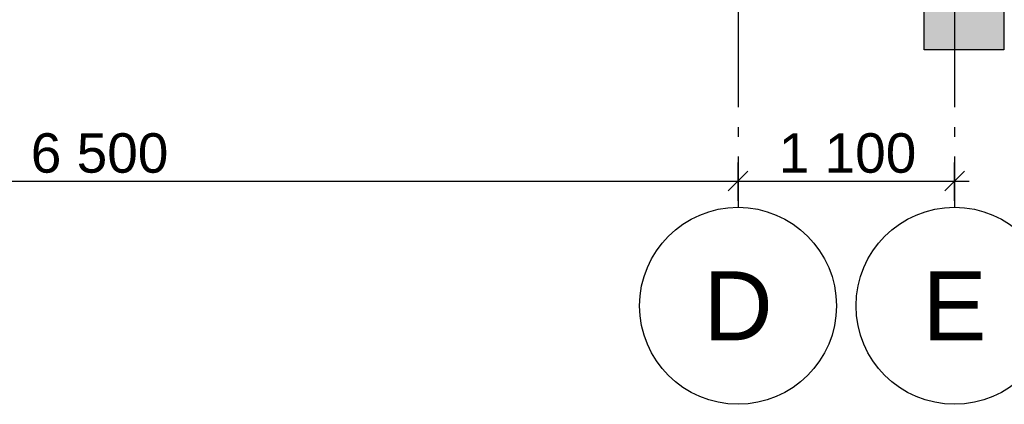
# Model space of a CAD drawing. Header units: millimetres. Extents: x 165469 to 203387225, y -6480348228 to 105421.
# Tile 55 of 67: x 203375506 to 203380508, y -6480312359 to -6480310407. Entities that reach past the tile are written whole.
import ezdxf
from ezdxf.enums import TextEntityAlignment as Align

# ---------------------------------------------------------------- set-up
doc = ezdxf.new("R2010")
doc.units = ezdxf.units.MM
doc.header["$LTSCALE"] = 0.5
doc.header["$MEASUREMENT"] = 0
doc.linetypes.add('Akselinje', pattern=[1500, 1000, -200, 100, -200])
doc.linetypes.add('PLINE', pattern=[0])
for name, color, linetype in [('25-- Dekker (Skravur)(Nye konstruksjoner)', 7, 'Continuous'), ('82-- Modullinjer(Nye konstruksjoner)', 7, 'Continuous'), ('842-M___1_100 Målsetting bygning(Nye konstruksjoner)', 7, 'Continuous')]:
    doc.layers.add(name, color=color, linetype=linetype)
doc.styles.add('GENERATED_STYLE_1', font='arial.ttf')
doc.styles.add('GENERATED_STYLE_2', font='arial.ttf')
doc.dimstyles.new('GENERATED_STYLE__3', dxfattribs={"dimtxt": 200, "dimasz": 95, "dimexe": 0.18, "dimexo": 1000, "dimgap": 0, "dimtad": 1, "dimtih": 1, "dimtoh": 1, "dimdec": 0, "dimzin": 0, "dimdsep": 46, "dimtxsty": 'GENERATED_STYLE_1', "dimblk": 'ARROWHEAD_6', "dimblk1": 'ARROWHEAD_6', "dimblk2": 'ARROWHEAD_6', "dimcen": 0.09, "dimclrd": 256, "dimclre": 256, "dimclrt": 256, "dimadec": 1, "dimazin": 0, "dimtfac": 1, "dimtdec": 4, "dimtmove": 0, "dimatfit": 3, "dimfxl": 1, "dimtolj": 1, "dimtzin": 0, "dimarcsym": 0})

# ---------------------------------------------------------------- blocks, each defined once
blk = doc.blocks.new('Standard grid marker[15]_2', base_point=(203379155.5, -6480291402))
at = {"layer": '82-- Modullinjer(Nye konstruksjoner)', "linetype": 'Akselinje'}
for p, q in [((203379155.5, -6480291602), (203379155.5, -6480311159.4)), ((203379155.5, -6480311159.4), (203379155.5, -6480311359.4))]:
    blk.add_line(p, q, dxfattribs=at)
at = {"layer": '82-- Modullinjer(Nye konstruksjoner)', "linetype": 'PLINE'}
blk.add_circle((203379155.5, -6480311859.4), 500, dxfattribs=at)
at = {"layer": '82-- Modullinjer(Nye konstruksjoner)', "linetype": 'Akselinje'}
blk.add_point((203379155.5, -6480311159.4), dxfattribs=at)
blk.add_point((203379155.5, -6480311159.4), dxfattribs=at)
at = {"layer": '82-- Modullinjer(Nye konstruksjoner)', "style": 'GENERATED_STYLE_2'}
for tag, p in [('AC_MarkerText_1_0', (203379155.5, -6480290727)), ('AC_MarkerText_1_1', (203379155.5, -6480311684.4))]:
    blk.add_attdef(tag, text='', height=350, rotation=360, dxfattribs=at).set_placement(p, align=Align.TOP_CENTER)
blk = doc.blocks.new('Standard grid marker[16]_2', base_point=(203380255.5, -6480291402))
at = {"layer": '82-- Modullinjer(Nye konstruksjoner)', "linetype": 'Akselinje'}
for p, q in [((203380255.5, -6480291602), (203380255.5, -6480311159.4)), ((203380255.5, -6480311159.4), (203380255.5, -6480311359.4))]:
    blk.add_line(p, q, dxfattribs=at)
at = {"layer": '82-- Modullinjer(Nye konstruksjoner)', "linetype": 'PLINE'}
blk.add_circle((203380255.5, -6480311859.4), 500, dxfattribs=at)
at = {"layer": '82-- Modullinjer(Nye konstruksjoner)', "linetype": 'Akselinje'}
blk.add_point((203380255.5, -6480311159.4), dxfattribs=at)
blk.add_point((203380255.5, -6480311159.4), dxfattribs=at)
at = {"layer": '82-- Modullinjer(Nye konstruksjoner)', "style": 'GENERATED_STYLE_2'}
for tag, p in [('AC_MarkerText_1_0', (203380255.5, -6480290727)), ('AC_MarkerText_1_1', (203380255.5, -6480311684.4))]:
    blk.add_attdef(tag, text='', height=350, rotation=360, dxfattribs=at).set_placement(p, align=Align.TOP_CENTER)
blk = doc.blocks.new('*D248', base_point=(197219726.2, -6480347859.4))
at = {"layer": '842-M___1_100 Målsetting bygning(Nye konstruksjoner)', "linetype": 'PLINE'}
for p, q in [((203372655.5, -6480311326.6), (203372655.5, -6480311132.8)), ((203379155.5, -6480311326.6), (203379155.5, -6480311132.8)), ((203372705.5, -6480311176.6), (203372605.5, -6480311276.6)), ((203379205.5, -6480311176.6), (203379105.5, -6480311276.6)), ((203372655.5, -6480311226.6), (203379155.5, -6480311226.6))]:
    blk.add_line(p, q, dxfattribs=at)
at = {"layer": '842-M___1_100 Målsetting bygning(Nye konstruksjoner)', "insert": (203375562.3, -6480311186.6), "char_height": 200, "attachment_point": 7, "style": 'GENERATED_STYLE_1'}
blk.add_mtext('\\A1;{\\pql;\\fArial|b0|i0|c0|p0;\\W1.000000;6\xa0500}', dxfattribs=at)
blk = doc.blocks.new('ARROWHEAD_6')
at = {"linetype": 'Continuous'}
for p, q in [((0, 0), (-1, 0)), ((-0.5, -0.5), (0.5, 0.5))]:
    blk.add_line(p, q, dxfattribs=at)
blk = doc.blocks.new('*D249', base_point=(197219726.2, -6480347859.4))
at = {"layer": '842-M___1_100 Målsetting bygning(Nye konstruksjoner)', "linetype": 'PLINE'}
for p, q in [((203379155.5, -6480311326.6), (203379155.5, -6480311132.8)), ((203380255.5, -6480311326.6), (203380255.5, -6480311132.8)), ((203379205.5, -6480311176.6), (203379105.5, -6480311276.6)), ((203380205.5, -6480311276.6), (203380305.5, -6480311176.6)), ((203379155.5, -6480311226.6), (203380255.5, -6480311226.6)), ((203380255.5, -6480311226.6), (203380330.5, -6480311226.6))]:
    blk.add_line(p, q, dxfattribs=at)
at = {"layer": '842-M___1_100 Målsetting bygning(Nye konstruksjoner)', "insert": (203379362.3, -6480311186.6), "char_height": 200, "attachment_point": 7, "style": 'GENERATED_STYLE_1'}
blk.add_mtext('\\A1;{\\pql;\\fArial|b0|i0|c0|p0;\\W1.000000;1\xa0100}', dxfattribs=at)

msp = doc.modelspace()

# ---------------------------------------------------------------- hatches: boundary and pattern name
at = {"layer": '25-- Dekker (Skravur)(Nye konstruksjoner)', "linetype": 'Continuous'}
msp.add_hatch(color=256, dxfattribs=at).paths.add_polyline_path([(203380101, -6480310359.4), (203380506.4, -6480310359.4), (203380506.4, -6480310559.4), (203380101, -6480310559.4)])

# ---------------------------------------------------------------- linework, layer by layer
at = {"layer": '25-- Dekker (Skravur)(Nye konstruksjoner)', "linetype": 'PLINE', "flags": 128}
msp.add_lwpolyline([(203380101, -6480310359.4), (203380506.4, -6480310359.4), (203380506.4, -6480310559.4), (203380101, -6480310559.4)], close=True, dxfattribs=at)

# ---------------------------------------------------------------- block references
at = {"layer": '82-- Modullinjer(Nye konstruksjoner)', "linetype": 'PLINE'}
ref = msp.add_blockref('Standard grid marker[15]_2', (203379155.5, -6480291402), dxfattribs=at)
ref.add_attrib('AC_MarkerText_1_1', 'D', dxfattribs={"color": 7, "height": 350, "rotation": 360, "style": 'GENERATED_STYLE_2'}).set_placement((203379155.5, -6480311684.4), align=Align.TOP_CENTER)
ref = msp.add_blockref('Standard grid marker[16]_2', (203380255.5, -6480291402), dxfattribs=at)
ref.add_attrib('AC_MarkerText_1_1', 'E', dxfattribs={"color": 7, "height": 350, "rotation": 360, "style": 'GENERATED_STYLE_2'}).set_placement((203380255.5, -6480311684.4), align=Align.TOP_CENTER)

# ---------------------------------------------------------------- dimensions: what is measured, and where the dimension line sits
at = {"layer": '842-M___1_100 Målsetting bygning(Nye konstruksjoner)', "linetype": 'Continuous'}
for base, p1, p2, picture, middle in [((203379155.5, -6480311226.6), (203372655.5, -6480311359.4), (203379155.5, -6480311359.4), '*D248', (203375905.4, -6480311086.6)), ((203380255.5, -6480311226.6), (203379155.5, -6480311359.4), (203380255.5, -6480311359.4), '*D249', (203379705.4, -6480311086.6))]:
    dim = msp.add_linear_dim(base=base, p1=p1, p2=p2, dimstyle='GENERATED_STYLE__3', dxfattribs=at)
    dim.commit()
    dim.dimension.update_dxf_attribs({"geometry": picture, "text_midpoint": middle, "dimtype": 160})

doc.saveas('drawing.dxf')
